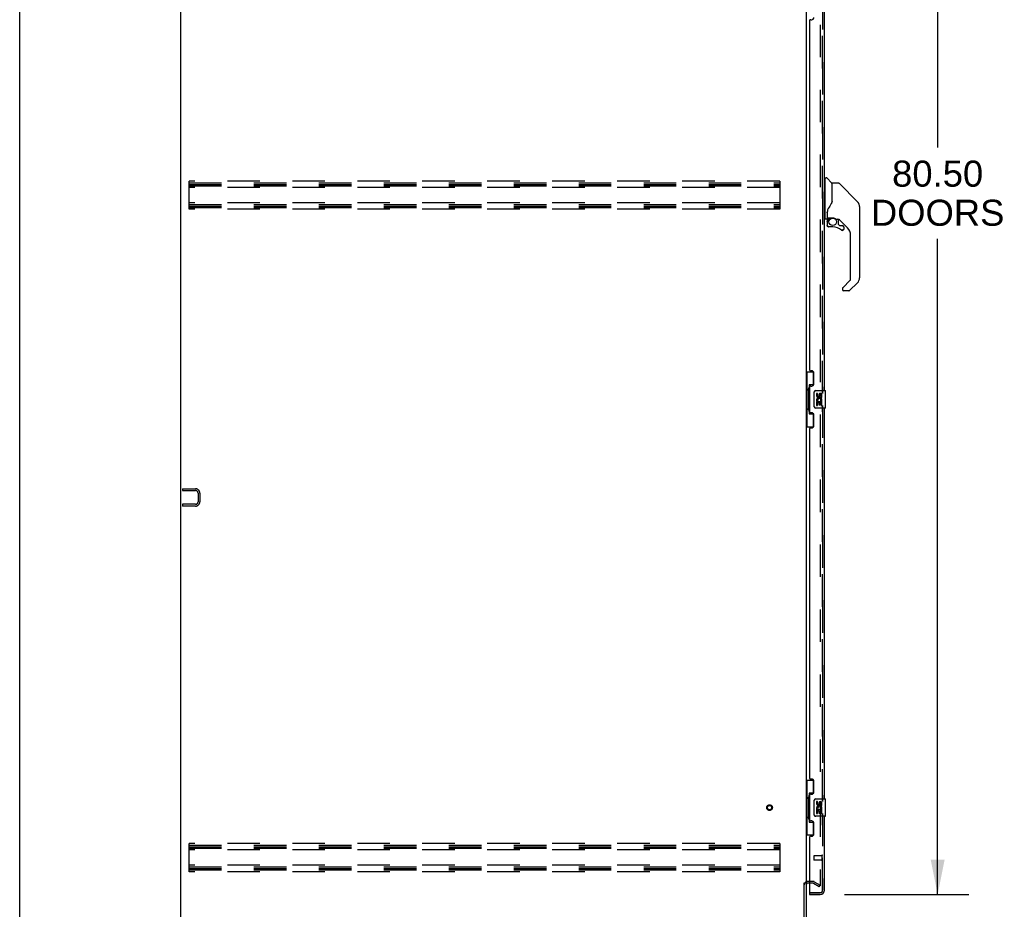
# Model space of a CAD drawing. Header units: inches. Extents: x 0 to 340, y 0 to 220.
# Tile 2 of 30: x 0 to 57, y 74 to 125. Entities that reach past the tile are written whole.
import ezdxf

# ---------------------------------------------------------------- set-up
doc = ezdxf.new("R2010")
doc.units = ezdxf.units.IN
doc.header["$LTSCALE"] = 18.7
doc.header["$MEASUREMENT"] = 0
doc.linetypes.add('HIDDEN', pattern=[0.2, 0.1, -0.1])
doc.layers.get('0').update_dxf_attribs({"linetype": 'CONTINUOUS'})
for name, color, linetype in [('DEFAULT_2', 8, 'HIDDEN'), ('DIMENSIONS', 7, 'CONTINUOUS'), ('MASTER_DOOR_ASSEMBLY', 7, 'CONTINUOUS'), ('SLAVE_DOOR_ASSEMBLY', 7, 'CONTINUOUS')]:
    doc.layers.add(name, color=color, linetype=linetype)
doc.styles.get("Standard").update_dxf_attribs({"font": 'arial.ttf'})
doc.dimstyles.new('DIMSTYLE_1', dxfattribs={"dimtxt": 1.5, "dimasz": 2, "dimexe": 0.09, "dimexo": 0.07, "dimgap": 0.0375, "dimtad": 0, "dimtih": 1, "dimtoh": 1, "dimzin": 4, "dimdsep": 46, "dimtxsty": 'Standard', "dimblk": '_FILLED', "dimblk1": '_FILLED', "dimblk2": '_FILLED', "dimcen": 0.09, "dimadec": 3, "dimazin": 1, "dimtfac": 1, "dimtdec": 3, "dimtofl": 0, "dimtmove": 0, "dimatfit": 3, "dimldrblk": '_FILLED', "dimfxl": 0, "dimtolj": 1, "dimtzin": 4, "dimarcsym": 0})

# ---------------------------------------------------------------- blocks, each defined once
blk = doc.blocks.new('_FILLED')
at = {"color": 0, "linetype": 'ByBlock'}
blk.add_solid([(0, 0), (-1, 0.2), (-1, -0.2)], dxfattribs=at)
blk = doc.blocks.new('*D11')
at = {"layer": 'DIMENSIONS', "color": 2, "linetype": 'Continuous'}
for p, q in [((47.478, 155.538), (54.64, 155.538)), ((52.84, 155.538), (52.84, 118.03)), ((52.84, 75.038), (52.84, 112.78)), ((47.478, 75.038), (54.64, 75.038))]:
    blk.add_line(p, q, dxfattribs=at)
at = {"layer": 'DIMENSIONS', "color": 2, "linetype": 'Continuous', "xscale": 2, "yscale": 2, "zscale": 2}
for p, rotation in [((52.84, 155.538), 90), ((52.84, 75.038), 270)]:
    blk.add_blockref('_FILLED', p, dxfattribs=dict(at, rotation=rotation))
at = {"layer": 'DIMENSIONS', "color": 2, "linetype": 'Continuous', "insert": (52.84, 117.28), "char_height": 1.5, "width": 7.67286, "attachment_point": 2, "line_spacing_factor": 0.9}
blk.add_mtext('80.50\\PDOORS', dxfattribs=at)

msp = doc.modelspace()

# ---------------------------------------------------------------- linework, layer by layer
at = {"color": 7, "linetype": 'Continuous'}
msp.add_line((0, 0), (0, 220), dxfattribs=at)
at = {"color": 3, "linetype": 'Continuous'}
for p, q in [((9.267, 68.392), (9.267, 158.184)), ((45.267, 154.84), (45.267, 75.736)), ((45.163, 68.482), (45.163, 75.706)), ((45.267, 75.705), (45.267, 68.477)), ((45.471, 75.684), (45.352, 75.684))]:
    msp.add_line(p, q, dxfattribs=at)
msp.add_arc((45.352, 75.599), 0.085, 90, 180, dxfattribs=at)
at = {"layer": 'DEFAULT_2', "color": 8, "linetype": 'HIDDEN'}
for p, q in [((46.079, 155.023), (46.079, 75.554)), ((9.746, 114.476), (9.746, 116.101)), ((43.746, 116.101), (9.746, 116.101)), ((9.746, 115.997), (43.746, 115.997)), ((9.746, 115.913), (43.746, 115.913)), ((9.746, 115.83), (43.746, 115.83)), ((43.746, 115.726), (9.746, 115.726)), ((43.746, 116.101), (43.746, 114.476)), ((43.746, 114.851), (9.746, 114.851)), ((9.746, 114.747), (43.746, 114.747)), ((9.746, 114.663), (43.746, 114.663)), ((9.746, 114.58), (43.746, 114.58)), ((43.746, 114.476), (9.746, 114.476)), ((9.371, 98.392), (9.371, 98.288)), ((9.371, 98.392), (10.124, 98.392)), ((9.371, 98.288), (10.124, 98.288)), ((10.267, 98.146), (10.267, 97.639)), ((10.371, 98.146), (10.371, 97.639)), ((9.371, 97.496), (9.371, 97.392)), ((10.124, 97.496), (9.371, 97.496)), ((10.124, 97.392), (9.371, 97.392)), ((43.746, 77.976), (9.746, 77.976)), ((9.746, 76.351), (9.746, 77.976)), ((9.746, 77.872), (43.746, 77.872)), ((9.746, 77.788), (43.746, 77.788)), ((9.746, 77.705), (43.746, 77.705)), ((43.746, 77.976), (43.746, 76.351)), ((43.746, 77.601), (9.746, 77.601)), ((43.746, 76.726), (9.746, 76.726)), ((9.746, 76.622), (43.746, 76.622)), ((9.746, 76.538), (43.746, 76.538)), ((9.746, 76.455), (43.746, 76.455)), ((43.746, 76.351), (9.746, 76.351)), ((45.671, 75.788), (45.352, 75.788)), ((45.671, 75.684), (45.471, 75.684)), ((46.027, 75.484), (45.688, 75.68)), ((45.74, 75.77), (46.079, 75.574)), ((46.027, 75.484), (46.079, 75.574)), ((46.054, 75.536), (46.056, 75.535))]:
    msp.add_line(p, q, dxfattribs=at)
for points in [[(46.062, 75.534), (46.061, 75.534), (46.059, 75.534), (46.056, 75.535)], [(46.079, 75.554), (46.079, 75.551), (46.079, 75.549), (46.078, 75.546), (46.077, 75.544), (46.076, 75.542), (46.075, 75.54), (46.073, 75.538), (46.071, 75.537), (46.069, 75.535), (46.067, 75.535), (46.065, 75.534), (46.063, 75.534), (46.062, 75.534)]]:
    msp.add_lwpolyline(points, dxfattribs=at)
for radius in [0.164, 0.124]:
    msp.add_circle((43.163, 80.038), radius, dxfattribs=at)
for centre, radius, start, end in [((10.124, 98.146), 0.246, 0, 90), ((10.124, 98.146), 0.142, 0, 90), ((10.124, 97.639), 0.246, 270, 360), ((10.124, 97.639), 0.142, 270, 360), ((45.352, 75.599), 0.189, 90, 180), ((45.671, 75.651), 0.137, 60, 90), ((45.671, 75.651), 0.033, 60, 90)]:
    msp.add_arc(centre, radius, start, end, dxfattribs=at)
at = {"layer": 'MASTER_DOOR_ASSEMBLY', "color": 8, "linetype": 'HIDDEN'}
for p, q in [((46.221, 126.693), (46.221, 103.883)), ((46.221, 103.193), (46.221, 80.383)), ((46.221, 79.693), (46.221, 75.285)), ((46.078, 75.142), (45.491, 75.142))]:
    msp.add_line(p, q, dxfattribs=at)
at = {"layer": 'MASTER_DOOR_ASSEMBLY', "color": 7, "linetype": 'Continuous'}
for p, q in [((46.364, 116.233), (46.325, 116.233)), ((46.364, 113.918), (46.364, 116.284)), ((46.372, 116.292), (46.427, 116.292)), ((46.749, 115.986), (46.455, 116.281)), ((46.758, 115.965), (46.758, 114.913)), ((46.766, 114.925), (46.766, 115.969)), ((47.127, 115.977), (46.774, 115.977)), ((47.183, 115.954), (48.225, 114.911)), ((47.92, 115.217), (47.92, 115.217)), ((48.226, 114.911), (47.96, 115.176)), ((46.765, 114.934), (46.745, 114.876)), ((48.293, 114.822), (48.293, 114.821)), ((48.341, 114.633), (48.341, 110.53)), ((48.348, 114.637), (48.348, 114.05)), ((46.364, 113.969), (46.325, 113.969)), ((46.483, 114.359), (46.482, 114.351)), ((46.482, 114.351), (46.482, 113.95)), ((46.483, 114.273), (46.484, 114.28)), ((46.483, 114.267), (46.483, 114.273)), ((46.484, 114.287), (46.486, 114.293)), ((46.484, 114.28), (46.484, 114.287)), ((46.486, 114.293), (46.487, 114.3)), ((46.491, 114.381), (46.49, 114.357)), ((46.49, 114.001), (46.49, 114.357)), ((46.51, 113.982), (46.805, 113.982)), ((46.609, 113.982), (46.544, 113.916)), ((46.443, 113.91), (46.372, 113.91)), ((46.486, 113.777), (46.486, 113.54)), ((46.489, 113.777), (46.498, 113.777)), ((46.498, 113.54), (46.489, 113.54)), ((46.55, 113.911), (46.548, 113.913)), ((46.552, 113.908), (46.55, 113.911)), ((46.801, 113.461), (46.565, 113.461)), ((47.002, 113.91), (47.078, 113.91)), ((47.116, 113.906), (47.116, 113.623)), ((47.12, 113.615), (47.192, 113.543)), ((47.656, 113.414), (47.161, 113.909)), ((47.2, 113.54), (47.352, 113.54)), ((47.431, 113.461), (47.431, 113.341)), ((47.378, 113.269), (47.37, 113.267)), ((47.386, 113.272), (47.378, 113.269)), ((47.422, 113.308), (47.418, 113.301)), ((47.429, 113.341), (47.421, 113.341)), ((47.425, 113.316), (47.422, 113.308)), ((47.427, 113.324), (47.425, 113.316)), ((47.829, 110.444), (47.829, 112.996)), ((47.374, 109.957), (47.806, 110.389)), ((48.225, 110.252), (47.773, 109.799)), ((47.356, 109.915), (47.356, 109.855)), ((47.718, 109.776), (47.435, 109.776))]:
    msp.add_line(p, q, dxfattribs=at)
for points in [[(47.183, 115.954), (47.175, 115.961), (47.166, 115.967), (47.157, 115.971), (47.147, 115.974), (47.137, 115.976), (47.127, 115.977)], [(46.758, 115.101), (46.76, 115.101), (46.762, 115.099), (46.764, 115.098), (46.765, 115.097), (46.766, 115.095), (46.766, 115.094)], [(46.544, 114.527), (46.533, 114.511), (46.518, 114.482), (46.505, 114.45), (46.496, 114.416), (46.491, 114.381)], [(46.745, 114.876), (46.714, 114.808), (46.678, 114.737), (46.636, 114.666), (46.589, 114.593), (46.544, 114.527)], [(48.333, 114.71), (48.326, 114.74), (48.312, 114.78), (48.294, 114.818), (48.272, 114.855), (48.247, 114.888), (48.226, 114.911)], [(46.487, 114.3), (46.488, 114.303), (46.489, 114.307), (46.49, 114.311), (46.49, 114.312)], [(46.805, 113.982), (46.808, 113.982), (46.822, 113.981), (46.835, 113.98), (46.848, 113.978), (46.861, 113.975), (46.873, 113.972), (46.884, 113.969), (46.895, 113.965), (46.905, 113.961), (46.914, 113.957), (46.923, 113.953), (46.931, 113.949), (46.938, 113.945), (46.945, 113.941), (46.951, 113.938), (46.957, 113.934), (46.962, 113.931), (46.967, 113.928), (46.975, 113.922)], [(46.975, 113.922), (46.978, 113.92), (46.981, 113.918), (46.984, 113.916), (46.987, 113.915), (46.99, 113.913), (46.993, 113.912), (46.996, 113.911), (47, 113.91)], [(46.489, 113.777), (46.489, 113.792), (46.491, 113.808), (46.494, 113.823), (46.498, 113.837), (46.503, 113.852), (46.51, 113.865), (46.517, 113.879), (46.526, 113.892), (46.535, 113.904), (46.546, 113.915)], [(46.565, 113.463), (46.557, 113.463), (46.548, 113.465), (46.54, 113.467), (46.532, 113.471), (46.524, 113.475), (46.517, 113.48), (46.511, 113.485), (46.505, 113.492), (46.5, 113.499), (46.496, 113.506), (46.493, 113.514), (46.491, 113.522), (46.489, 113.531), (46.489, 113.54)], [(46.552, 113.908), (46.542, 113.898), (46.533, 113.886), (46.525, 113.874), (46.518, 113.861), (46.512, 113.848), (46.507, 113.835), (46.503, 113.82), (46.5, 113.806), (46.498, 113.792), (46.498, 113.777)], [(46.498, 113.54), (46.498, 113.532), (46.499, 113.524), (46.501, 113.517), (46.504, 113.51), (46.508, 113.503), (46.512, 113.497), (46.517, 113.492), (46.523, 113.487), (46.529, 113.482), (46.536, 113.479), (46.543, 113.476), (46.55, 113.474), (46.558, 113.472), (46.565, 113.472)], [(46.548, 113.913), (46.547, 113.914), (46.546, 113.914), (46.546, 113.915), (46.546, 113.915)], [(46.565, 113.463), (46.565, 113.463), (46.565, 113.464), (46.565, 113.464), (46.565, 113.466), (46.565, 113.467), (46.565, 113.468), (46.565, 113.472)], [(47.352, 113.265), (47.344, 113.265), (47.335, 113.267), (47.327, 113.269), (47.318, 113.273), (47.311, 113.277), (47.304, 113.282)], [(47.309, 113.289), (47.316, 113.285), (47.322, 113.281), (47.329, 113.278), (47.337, 113.275), (47.344, 113.274), (47.352, 113.274), (47.36, 113.274), (47.367, 113.275), (47.375, 113.277), (47.382, 113.28), (47.388, 113.284), (47.395, 113.288), (47.4, 113.293), (47.405, 113.299), (47.41, 113.305), (47.414, 113.312), (47.417, 113.319), (47.419, 113.326), (47.42, 113.334), (47.421, 113.341)], [(47.37, 113.267), (47.361, 113.265), (47.352, 113.265)], [(47.418, 113.301), (47.413, 113.294), (47.407, 113.287), (47.4, 113.281), (47.393, 113.276), (47.386, 113.272)], [(47.429, 113.341), (47.429, 113.333), (47.427, 113.324)], [(47.374, 109.957), (47.374, 109.957), (47.373, 109.956), (47.372, 109.955), (47.371, 109.954), (47.37, 109.953), (47.37, 109.952)]]:
    msp.add_lwpolyline(points, dxfattribs=at)
msp.add_circle((46.801, 113.756), 0.217, dxfattribs=at)
for centre, radius, start, end in [((46.372, 116.284), 0.00787, 90, 180), ((46.427, 116.253), 0.0394, 45, 90), ((46.728, 115.965), 0.0295, 0, 45), ((46.746, 115.795), 0.0197, 306.994, 360), ((46.774, 115.969), 0.00787, 90, 180), ((47.947, 114.633), 0.394, 20.9479, 45), ((47.947, 114.633), 0.394, 0, 11.2904), ((48.328, 114.637), 0.0197, 0, 51.7801), ((46.443, 113.95), 0.0394, 270, 360), ((46.51, 114.001), 0.0197, 180, 270), ((48.328, 114.05), 0.0197, 310.2179, 360), ((46.372, 113.918), 0.00787, 180, 270), ((46.683, 113.777), 0.197, 135, 180), ((46.565, 113.54), 0.0787, 180, 270), ((46.801, 112.673), 0.787, 50.4788, 90), ((47.078, 113.713), 0.197, 50.6498, 90), ((47.128, 113.623), 0.0118, 180, 225), ((47.2, 113.551), 0.0118, 225, 270), ((47.352, 113.461), 0.0787, 0, 90), ((47.238, 112.996), 0.591, 0, 45), ((47.352, 113.341), 0.0787, 230.4788, 360), ((47.947, 110.53), 0.394, 315, 360), ((47.75, 110.444), 0.0787, 315, 360), ((47.415, 109.915), 0.0591, 141.1326, 180), ((47.435, 109.855), 0.0787, 180, 270), ((47.718, 109.855), 0.0787, 270, 315)]:
    msp.add_arc(centre, radius, start, end, dxfattribs=at)
at = {"layer": 'MASTER_DOOR_ASSEMBLY', "color": 8, "linetype": 'HIDDEN'}
msp.add_arc((46.078, 75.285), 0.142, 270, 360, dxfattribs=at)
at = {"layer": 'SLAVE_DOOR_ASSEMBLY', "color": 8, "linetype": 'HIDDEN'}
for p, q in [((46.221, 103.883), (46.221, 126.693)), ((46.221, 80.383), (46.221, 103.193)), ((46.221, 75.285), (46.221, 79.693)), ((45.721, 77.256), (45.721, 77.028)), ((46.178, 77.266), (45.731, 77.266)), ((46.178, 77.284), (46.178, 77)), ((46.178, 77.018), (45.731, 77.018)), ((45.491, 75.142), (46.078, 75.142))]:
    msp.add_line(p, q, dxfattribs=at)
at = {"layer": 'SLAVE_DOOR_ASSEMBLY', "color": 3, "linetype": 'Continuous'}
for p, q in [((46.325, 104.038), (46.325, 126.538)), ((45.471, 125.331), (45.471, 105.246)), ((45.531, 125.391), (45.591, 125.391)), ((45.591, 105.186), (45.531, 105.186)), ((45.721, 104.436), (45.721, 105.056)), ((45.531, 104.306), (45.591, 104.306)), ((45.471, 104.246), (45.471, 102.831)), ((45.591, 102.771), (45.531, 102.771)), ((45.721, 102.021), (45.721, 102.641)), ((46.325, 80.538), (46.325, 103.038)), ((45.471, 101.831), (45.471, 81.746)), ((45.531, 101.891), (45.591, 101.891)), ((45.591, 81.686), (45.531, 81.686)), ((45.721, 80.936), (45.721, 81.556)), ((45.471, 80.746), (45.471, 79.331)), ((45.531, 80.806), (45.591, 80.806)), ((46.325, 75.285), (46.325, 79.538)), ((45.591, 79.271), (45.531, 79.271)), ((45.721, 78.521), (45.721, 79.141)), ((45.471, 78.331), (45.471, 75.162)), ((45.531, 78.391), (45.591, 78.391)), ((45.471, 75.038), (46.078, 75.038))]:
    msp.add_line(p, q, dxfattribs=at)
at = {"layer": 'SLAVE_DOOR_ASSEMBLY', "color": 7, "linetype": 'Continuous'}
for p, q in [((45.267, 105.113), (45.707, 105.113)), ((45.306, 105.113), (45.306, 104.088)), ((45.671, 105.113), (45.671, 104.333)), ((45.671, 104.378), (45.444, 104.378)), ((45.444, 104.378), (45.444, 102.698)), ((45.284, 104.088), (45.407, 104.088)), ((45.284, 104.088), (45.284, 102.988)), ((45.407, 104.118), (45.407, 104.139)), ((45.407, 102.988), (45.407, 104.088)), ((45.73, 103.138), (45.73, 103.938)), ((45.83, 104.038), (46.37, 104.038)), ((45.93, 103.884), (45.868, 103.884)), ((45.868, 103.884), (45.868, 103.748)), ((45.93, 103.748), (45.93, 103.884)), ((45.996, 103.81), (45.996, 103.741)), ((46.056, 103.748), (46.056, 103.79)), ((46.119, 103.79), (46.119, 103.653)), ((46.182, 103.653), (46.182, 103.79)), ((46.385, 103.053), (46.385, 104.023)), ((45.886, 103.423), (45.868, 103.423)), ((45.868, 103.423), (45.868, 103.192)), ((45.868, 103.192), (45.93, 103.192)), ((45.92, 103.423), (45.948, 103.442)), ((45.92, 103.423), (46.182, 103.423)), ((45.93, 103.36), (45.996, 103.36)), ((45.93, 103.192), (45.93, 103.36)), ((45.996, 103.36), (45.996, 103.224)), ((45.996, 103.224), (46.056, 103.224)), ((46.056, 103.36), (46.119, 103.36)), ((46.056, 103.224), (46.056, 103.36)), ((46.111, 103.459), (46.169, 103.434)), ((46.119, 103.653), (46.182, 103.653)), ((46.119, 103.36), (46.119, 103.192)), ((46.119, 103.192), (46.182, 103.192)), ((46.182, 103.192), (46.182, 103.423)), ((45.284, 102.988), (45.407, 102.988)), ((45.306, 102.988), (45.306, 101.963)), ((45.407, 102.937), (45.407, 102.958)), ((45.444, 102.698), (45.671, 102.698)), ((45.671, 102.743), (45.671, 101.963)), ((46.37, 103.038), (45.83, 103.038)), ((45.267, 101.963), (45.707, 101.963)), ((45.267, 81.613), (45.707, 81.613)), ((45.306, 81.613), (45.306, 80.588)), ((45.671, 81.613), (45.671, 80.833)), ((45.284, 80.588), (45.407, 80.588)), ((45.284, 80.588), (45.284, 79.488)), ((45.407, 80.618), (45.407, 80.639)), ((45.407, 79.488), (45.407, 80.588)), ((45.671, 80.878), (45.444, 80.878)), ((45.444, 80.878), (45.444, 79.198)), ((45.83, 80.538), (46.37, 80.538)), ((46.385, 79.553), (46.385, 80.523)), ((45.73, 79.638), (45.73, 80.438)), ((45.93, 80.384), (45.868, 80.384)), ((45.868, 80.384), (45.868, 80.248)), ((45.886, 79.923), (45.868, 79.923)), ((45.868, 79.923), (45.868, 79.692)), ((45.92, 79.923), (45.948, 79.942)), ((45.92, 79.923), (46.182, 79.923)), ((45.93, 80.248), (45.93, 80.384)), ((45.996, 80.31), (45.996, 80.241)), ((46.056, 80.248), (46.056, 80.29)), ((46.111, 79.959), (46.169, 79.934)), ((46.119, 80.29), (46.119, 80.153)), ((46.119, 80.153), (46.182, 80.153)), ((46.182, 80.153), (46.182, 80.29)), ((46.182, 79.692), (46.182, 79.923)), ((45.284, 79.488), (45.407, 79.488)), ((45.306, 79.488), (45.306, 78.463)), ((45.407, 79.437), (45.407, 79.458)), ((46.37, 79.538), (45.83, 79.538)), ((45.868, 79.692), (45.93, 79.692)), ((45.93, 79.86), (45.996, 79.86)), ((45.93, 79.692), (45.93, 79.86)), ((45.996, 79.86), (45.996, 79.724)), ((45.996, 79.724), (46.056, 79.724)), ((46.056, 79.86), (46.119, 79.86)), ((46.056, 79.724), (46.056, 79.86)), ((46.119, 79.86), (46.119, 79.692)), ((46.119, 79.692), (46.182, 79.692)), ((45.444, 79.198), (45.671, 79.198)), ((45.671, 79.243), (45.671, 78.463)), ((45.267, 78.463), (45.707, 78.463)), ((45.471, 75.142), (45.491, 75.142)), ((45.471, 75.142), (45.471, 75.038))]:
    msp.add_line(p, q, dxfattribs=at)
for points in [[(45.444, 104.354), (45.444, 104.351), (45.445, 104.347), (45.446, 104.343), (45.447, 104.339), (45.448, 104.334), (45.451, 104.329), (45.453, 104.324), (45.456, 104.318), (45.459, 104.311), (45.463, 104.304), (45.468, 104.297), (45.472, 104.289), (45.478, 104.281), (45.48, 104.277)], [(45.73, 103.938), (45.73, 103.944), (45.731, 103.951), (45.732, 103.957), (45.733, 103.963), (45.735, 103.969), (45.737, 103.974)], [(45.48, 102.799), (45.478, 102.796), (45.472, 102.787), (45.468, 102.779), (45.463, 102.772), (45.459, 102.765), (45.456, 102.759), (45.453, 102.753), (45.451, 102.747), (45.448, 102.742), (45.447, 102.737), (45.446, 102.733), (45.445, 102.729), (45.444, 102.725), (45.444, 102.722)], [(45.737, 103.102), (45.735, 103.108), (45.733, 103.114), (45.732, 103.12), (45.731, 103.126), (45.73, 103.132), (45.73, 103.138)], [(45.444, 80.854), (45.444, 80.851), (45.445, 80.847), (45.446, 80.843), (45.447, 80.839), (45.448, 80.834), (45.451, 80.829), (45.453, 80.824), (45.456, 80.818), (45.459, 80.811), (45.463, 80.804), (45.468, 80.797), (45.472, 80.789), (45.478, 80.781), (45.48, 80.777)], [(45.73, 80.438), (45.73, 80.444), (45.731, 80.451), (45.732, 80.457), (45.733, 80.463), (45.735, 80.469), (45.737, 80.474)], [(45.737, 79.602), (45.735, 79.608), (45.733, 79.614), (45.732, 79.62), (45.731, 79.626), (45.73, 79.632), (45.73, 79.638)], [(45.48, 79.299), (45.478, 79.296), (45.472, 79.287), (45.468, 79.279), (45.463, 79.272), (45.459, 79.265), (45.456, 79.259), (45.453, 79.253), (45.451, 79.247), (45.448, 79.242), (45.447, 79.237), (45.446, 79.233), (45.445, 79.229), (45.444, 79.225), (45.444, 79.222)]]:
    msp.add_lwpolyline(points, dxfattribs=at)
at = {"layer": 'SLAVE_DOOR_ASSEMBLY', "color": 3, "linetype": 'Continuous'}
for centre, radius, start, end in [((45.531, 125.331), 0.06, 90, 180), ((45.591, 125.521), 0.13, 270, 360), ((45.531, 105.246), 0.06, 180, 270), ((45.591, 105.056), 0.13, 0, 90), ((45.531, 104.246), 0.06, 90, 180), ((45.591, 104.436), 0.13, 270, 360), ((45.531, 102.831), 0.06, 180, 270), ((45.591, 102.641), 0.13, 0, 90), ((45.591, 102.021), 0.13, 270, 360), ((45.531, 101.831), 0.06, 90, 180), ((45.531, 81.746), 0.06, 180, 270), ((45.591, 81.556), 0.13, 0, 90), ((45.531, 80.746), 0.06, 90, 180), ((45.591, 80.936), 0.13, 270, 360), ((45.531, 79.331), 0.06, 180, 270), ((45.591, 79.141), 0.13, 0, 90), ((45.531, 78.331), 0.06, 90, 180), ((45.591, 78.521), 0.13, 270, 360), ((45.491, 75.162), 0.02, 180, 270), ((46.078, 75.285), 0.246, 270, 360)]:
    msp.add_arc(centre, radius, start, end, dxfattribs=at)
at = {"layer": 'SLAVE_DOOR_ASSEMBLY', "color": 7, "linetype": 'Continuous'}
for centre, radius, start, end in [((45.83, 103.938), 0.1, 90, 158.7946), ((45.962, 103.748), 0.0943, 180, 360), ((45.962, 103.748), 0.0314, 180, 261.2295), ((45.961, 103.753), 0.0362, 263.4285, 341.7628), ((46.088, 103.79), 0.0943, 68.6999, 167.4338), ((46.088, 103.79), 0.0314, 0, 180.0485), ((46.088, 103.79), 0.0943, 0, 68.6704), ((46.37, 104.023), 0.015, 0, 90), ((46.021, 103.496), 0.154, 161.4199, 206.1963), ((46.025, 103.496), 0.157, 336.5966, 161.8791), ((46.025, 103.496), 0.157, 205.737, 207.8532), ((46.025, 103.496), 0.0943, 336.5966, 215.1122), ((45.83, 103.138), 0.1, 201.205, 270), ((46.37, 103.053), 0.015, 270, 360), ((45.83, 80.438), 0.1, 90, 158.7946), ((46.37, 80.523), 0.015, 0, 90), ((46.021, 79.996), 0.154, 161.4199, 206.1963), ((45.962, 80.248), 0.0943, 180, 360), ((46.025, 79.996), 0.157, 336.5966, 161.8791), ((46.025, 79.996), 0.157, 205.737, 207.8532), ((45.962, 80.248), 0.0314, 180, 261.2295), ((46.025, 79.996), 0.0943, 336.5966, 215.1122), ((45.961, 80.253), 0.0362, 263.4285, 341.7628), ((46.088, 80.29), 0.0943, 68.6999, 167.4338), ((46.088, 80.29), 0.0314, 0, 180.0485), ((46.088, 80.29), 0.0943, 0, 68.6704), ((45.83, 79.638), 0.1, 201.205, 270), ((46.37, 79.553), 0.015, 270, 360), ((46.161, 75.428), 0.26, 267.4067, 270)]:
    msp.add_arc(centre, radius, start, end, dxfattribs=at)
at = {"layer": 'SLAVE_DOOR_ASSEMBLY', "color": 8, "linetype": 'HIDDEN'}
for centre, radius, start, end in [((45.731, 77.256), 0.01, 90, 180), ((46.199, 77.284), 0.0215, 0, 180), ((45.731, 77.028), 0.01, 180, 270), ((46.199, 77), 0.0215, 180, 360), ((46.078, 75.285), 0.142, 270, 360)]:
    msp.add_arc(centre, radius, start, end, dxfattribs=at)
at = {"layer": 'SLAVE_DOOR_ASSEMBLY', "color": 7, "linetype": 'Continuous'}
for centre, start_param, end_param in [((45.511, 104.129), 0.699287, 1.51401), ((45.511, 104.129), -4.655602, -3.84088), ((45.511, 102.948), 0.699287, 1.51401), ((45.511, 102.948), -4.655602, -3.84088), ((45.511, 80.629), 0.699287, 1.51401), ((45.511, 80.629), -4.655602, -3.84088), ((45.511, 79.448), 0.699287, 1.51401), ((45.511, 79.448), -4.655602, -3.84088)]:
    msp.add_ellipse(centre, major_axis=(0, 0.18), ratio=0.579493, start_param=start_param, end_param=end_param, dxfattribs=at)

# ---------------------------------------------------------------- dimensions: what is measured, and where the dimension line sits
at = {"layer": 'DIMENSIONS', "color": 2, "linetype": 'Continuous'}
dim = msp.add_linear_dim(base=(52.84, 155.538), p1=(47.408, 75.038), p2=(47.408, 155.538), angle=90, text='<>\\PDOORS', dimstyle='DIMSTYLE_1', dxfattribs=at)
dim.commit()
dim.dimension.update_dxf_attribs({"geometry": '*D11', "text_midpoint": (52.84, 115.405), "dimtype": 160})

doc.saveas('drawing.dxf')
